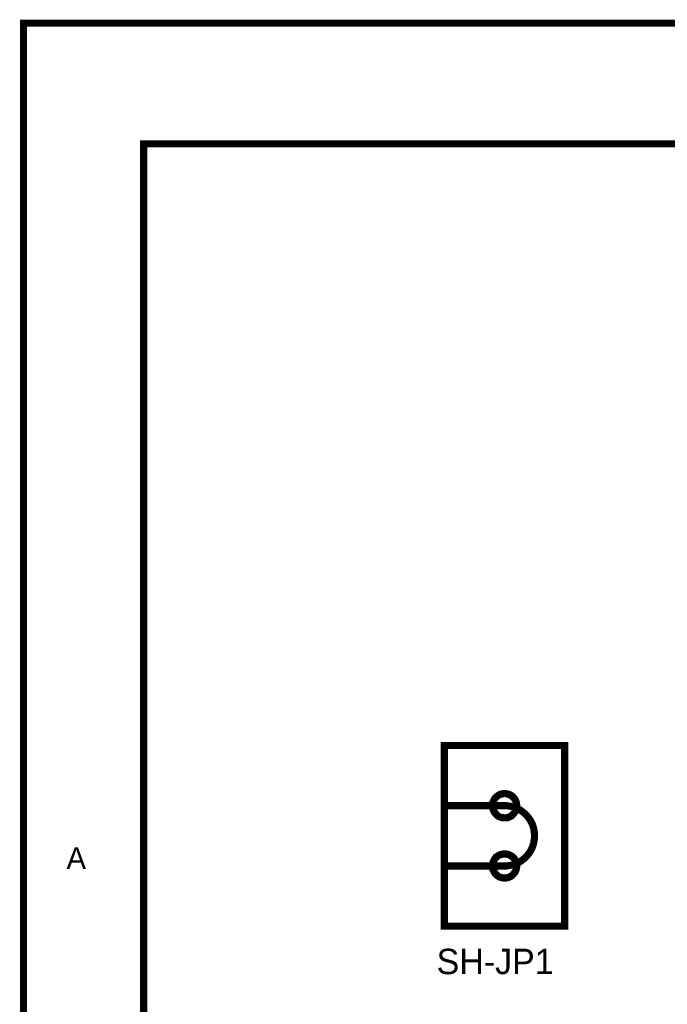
# Model space of a CAD drawing. Header units: inches. Extents: x 0 to 17, y 0 to 11.
# Tile 7 of 39: x 0 to 1.1, y 9.4 to 11. Entities that reach past the tile are written whole.
import ezdxf

# ---------------------------------------------------------------- set-up
doc = ezdxf.new("R2010")
doc.units = ezdxf.units.IN
doc.header["$MEASUREMENT"] = 0
doc.layers.add('Sheet', color=255, linetype='Continuous')

msp = doc.modelspace()

# ---------------------------------------------------------------- linework, layer by layer
at = {"layer": 'Sheet'}
for points in [[(0.0004, 11, 0.0118, 0.0118, 0), (0.2005, 11, 0.0118, 0.0118, 0)], [(0.7806, 9.7, 0.0118, 0.0118, 0), (0.7806, 9.7011, 0.0118, 0.0118, 0), (0.7806, 9.7019, 0.0118, 0.0118, 0), (0.781, 9.703, 0.0118, 0.0118, 0), (0.781, 9.7042, 0.0118, 0.0118, 0), (0.7813, 9.7049, 0.0118, 0.0118, 0), (0.7813, 9.706, 0.0118, 0.0118, 0), (0.7817, 9.7068, 0.0118, 0.0118, 0), (0.7821, 9.7079, 0.0118, 0.0118, 0), (0.7825, 9.7087, 0.0118, 0.0118, 0), (0.7828, 9.7094, 0.0118, 0.0118, 0), (0.7836, 9.7102, 0.0118, 0.0118, 0), (0.784, 9.7113, 0.0118, 0.0118, 0), (0.7843, 9.7121, 0.0118, 0.0118, 0), (0.7851, 9.7128, 0.0118, 0.0118, 0), (0.7859, 9.7136, 0.0118, 0.0118, 0), (0.7862, 9.714, 0.0118, 0.0118, 0), (0.787, 9.7147, 0.0118, 0.0118, 0), (0.7877, 9.7155, 0.0118, 0.0118, 0), (0.7885, 9.7158, 0.0118, 0.0118, 0), (0.7892, 9.7166, 0.0118, 0.0118, 0), (0.79, 9.717, 0.0118, 0.0118, 0), (0.7908, 9.7177, 0.0118, 0.0118, 0), (0.7919, 9.7181, 0.0118, 0.0118, 0), (0.7926, 9.7185, 0.0118, 0.0118, 0), (0.7934, 9.7189, 0.0118, 0.0118, 0), (0.7945, 9.7192, 0.0118, 0.0118, 0), (0.7957, 9.7192, 0.0118, 0.0118, 0), (0.7964, 9.7196, 0.0118, 0.0118, 0), (0.7975, 9.7196, 0.0118, 0.0118, 0), (0.7983, 9.72, 0.0118, 0.0118, 0), (0.7994, 9.72, 0.0118, 0.0118, 0), (0.8005, 9.72, 0.0118, 0.0118, 0)], [(0.7806, 9.7, 0.0039, 0.0039, 0), (0.7806, 9.7011, 0.0039, 0.0039, 0), (0.7806, 9.7019, 0.0039, 0.0039, 0), (0.781, 9.703, 0.0039, 0.0039, 0), (0.781, 9.7042, 0.0039, 0.0039, 0), (0.7813, 9.7049, 0.0039, 0.0039, 0), (0.7813, 9.706, 0.0039, 0.0039, 0), (0.7817, 9.7068, 0.0039, 0.0039, 0), (0.7821, 9.7079, 0.0039, 0.0039, 0), (0.7825, 9.7087, 0.0039, 0.0039, 0), (0.7828, 9.7094, 0.0039, 0.0039, 0), (0.7836, 9.7102, 0.0039, 0.0039, 0), (0.784, 9.7113, 0.0039, 0.0039, 0), (0.7843, 9.7121, 0.0039, 0.0039, 0), (0.7851, 9.7128, 0.0039, 0.0039, 0), (0.7859, 9.7136, 0.0039, 0.0039, 0), (0.7862, 9.714, 0.0039, 0.0039, 0), (0.787, 9.7147, 0.0039, 0.0039, 0), (0.7877, 9.7155, 0.0039, 0.0039, 0), (0.7885, 9.7158, 0.0039, 0.0039, 0), (0.7892, 9.7166, 0.0039, 0.0039, 0), (0.79, 9.717, 0.0039, 0.0039, 0), (0.7908, 9.7177, 0.0039, 0.0039, 0), (0.7919, 9.7181, 0.0039, 0.0039, 0), (0.7926, 9.7185, 0.0039, 0.0039, 0), (0.7934, 9.7189, 0.0039, 0.0039, 0), (0.7945, 9.7192, 0.0039, 0.0039, 0), (0.7957, 9.7192, 0.0039, 0.0039, 0), (0.7964, 9.7196, 0.0039, 0.0039, 0), (0.7975, 9.7196, 0.0039, 0.0039, 0), (0.7983, 9.72, 0.0039, 0.0039, 0), (0.7994, 9.72, 0.0039, 0.0039, 0), (0.8005, 9.72, 0.0039, 0.0039, 0)], [(0.8005, 9.72, 0.0118, 0.0118, 0), (0.8005, 9.72, 0.0118, 0.0118, 0)], [(0.8005, 9.72, 0.0118, 0.0118, 0), (0.8017, 9.72, 0.0118, 0.0118, 0), (0.8024, 9.72, 0.0118, 0.0118, 0), (0.8036, 9.7196, 0.0118, 0.0118, 0), (0.8047, 9.7196, 0.0118, 0.0118, 0), (0.8054, 9.7192, 0.0118, 0.0118, 0), (0.8066, 9.7192, 0.0118, 0.0118, 0), (0.8073, 9.7189, 0.0118, 0.0118, 0), (0.8085, 9.7185, 0.0118, 0.0118, 0), (0.8092, 9.7181, 0.0118, 0.0118, 0), (0.81, 9.7177, 0.0118, 0.0118, 0), (0.8107, 9.717, 0.0118, 0.0118, 0), (0.8119, 9.7166, 0.0118, 0.0118, 0), (0.8126, 9.7158, 0.0118, 0.0118, 0), (0.8134, 9.7155, 0.0118, 0.0118, 0), (0.8141, 9.7147, 0.0118, 0.0118, 0), (0.8145, 9.714, 0.0118, 0.0118, 0), (0.8152, 9.7136, 0.0118, 0.0118, 0), (0.816, 9.7128, 0.0118, 0.0118, 0), (0.8164, 9.7121, 0.0118, 0.0118, 0), (0.8171, 9.7113, 0.0118, 0.0118, 0), (0.8175, 9.7102, 0.0118, 0.0118, 0), (0.8183, 9.7094, 0.0118, 0.0118, 0), (0.8186, 9.7087, 0.0118, 0.0118, 0), (0.819, 9.7079, 0.0118, 0.0118, 0), (0.8194, 9.7068, 0.0118, 0.0118, 0), (0.8198, 9.706, 0.0118, 0.0118, 0), (0.8198, 9.7049, 0.0118, 0.0118, 0), (0.8201, 9.7042, 0.0118, 0.0118, 0), (0.8201, 9.703, 0.0118, 0.0118, 0), (0.8205, 9.7019, 0.0118, 0.0118, 0), (0.8205, 9.7011, 0.0118, 0.0118, 0), (0.8205, 9.7, 0.0118, 0.0118, 0)], [(0.8005, 9.72, 0.0039, 0.0039, 0), (0.8005, 9.72, 0.0039, 0.0039, 0)], [(0.8005, 9.72, 0.0039, 0.0039, 0), (0.8017, 9.72, 0.0039, 0.0039, 0), (0.8024, 9.72, 0.0039, 0.0039, 0), (0.8036, 9.7196, 0.0039, 0.0039, 0), (0.8047, 9.7196, 0.0039, 0.0039, 0), (0.8054, 9.7192, 0.0039, 0.0039, 0), (0.8066, 9.7192, 0.0039, 0.0039, 0), (0.8073, 9.7189, 0.0039, 0.0039, 0), (0.8085, 9.7185, 0.0039, 0.0039, 0), (0.8092, 9.7181, 0.0039, 0.0039, 0), (0.81, 9.7177, 0.0039, 0.0039, 0), (0.8107, 9.717, 0.0039, 0.0039, 0), (0.8119, 9.7166, 0.0039, 0.0039, 0), (0.8126, 9.7158, 0.0039, 0.0039, 0), (0.8134, 9.7155, 0.0039, 0.0039, 0), (0.8141, 9.7147, 0.0039, 0.0039, 0), (0.8145, 9.714, 0.0039, 0.0039, 0), (0.8152, 9.7136, 0.0039, 0.0039, 0), (0.816, 9.7128, 0.0039, 0.0039, 0), (0.8164, 9.7121, 0.0039, 0.0039, 0), (0.8171, 9.7113, 0.0039, 0.0039, 0), (0.8175, 9.7102, 0.0039, 0.0039, 0), (0.8183, 9.7094, 0.0039, 0.0039, 0), (0.8186, 9.7087, 0.0039, 0.0039, 0), (0.819, 9.7079, 0.0039, 0.0039, 0), (0.8194, 9.7068, 0.0039, 0.0039, 0), (0.8198, 9.706, 0.0039, 0.0039, 0), (0.8198, 9.7049, 0.0039, 0.0039, 0), (0.8201, 9.7042, 0.0039, 0.0039, 0), (0.8201, 9.703, 0.0039, 0.0039, 0), (0.8205, 9.7019, 0.0039, 0.0039, 0), (0.8205, 9.7011, 0.0039, 0.0039, 0), (0.8205, 9.7, 0.0039, 0.0039, 0)], [(0.8005, 9.7, 0.0118, 0.0118, 0), (0.7003, 9.7, 0.0118, 0.0118, 0)], [(0.8005, 9.6797, 0.0118, 0.0118, 0), (0.7994, 9.6797, 0.0118, 0.0118, 0), (0.7983, 9.6797, 0.0118, 0.0118, 0), (0.7975, 9.68, 0.0118, 0.0118, 0), (0.7964, 9.68, 0.0118, 0.0118, 0), (0.7957, 9.6804, 0.0118, 0.0118, 0), (0.7945, 9.6804, 0.0118, 0.0118, 0), (0.7934, 9.6808, 0.0118, 0.0118, 0), (0.7926, 9.6812, 0.0118, 0.0118, 0), (0.7919, 9.6815, 0.0118, 0.0118, 0), (0.7908, 9.6819, 0.0118, 0.0118, 0), (0.79, 9.6827, 0.0118, 0.0118, 0), (0.7892, 9.683, 0.0118, 0.0118, 0), (0.7885, 9.6838, 0.0118, 0.0118, 0), (0.7877, 9.6842, 0.0118, 0.0118, 0), (0.787, 9.6849, 0.0118, 0.0118, 0), (0.7862, 9.6857, 0.0118, 0.0118, 0), (0.7859, 9.6864, 0.0118, 0.0118, 0), (0.7851, 9.6872, 0.0118, 0.0118, 0), (0.7843, 9.6879, 0.0118, 0.0118, 0), (0.784, 9.6887, 0.0118, 0.0118, 0), (0.7836, 9.6895, 0.0118, 0.0118, 0), (0.7828, 9.6902, 0.0118, 0.0118, 0), (0.7825, 9.6913, 0.0118, 0.0118, 0), (0.7821, 9.6921, 0.0118, 0.0118, 0), (0.7817, 9.6928, 0.0118, 0.0118, 0), (0.7813, 9.694, 0.0118, 0.0118, 0), (0.7813, 9.6947, 0.0118, 0.0118, 0), (0.781, 9.6959, 0.0118, 0.0118, 0), (0.781, 9.697, 0.0118, 0.0118, 0), (0.7806, 9.6977, 0.0118, 0.0118, 0), (0.7806, 9.6989, 0.0118, 0.0118, 0), (0.7806, 9.7, 0.0118, 0.0118, 0)], [(0.7806, 9.7, 0.0118, 0.0118, 0), (0.7806, 9.7, 0.0118, 0.0118, 0)], [(0.8005, 9.6797, 0.0039, 0.0039, 0), (0.7994, 9.6797, 0.0039, 0.0039, 0), (0.7983, 9.6797, 0.0039, 0.0039, 0), (0.7975, 9.68, 0.0039, 0.0039, 0), (0.7964, 9.68, 0.0039, 0.0039, 0), (0.7957, 9.6804, 0.0039, 0.0039, 0), (0.7945, 9.6804, 0.0039, 0.0039, 0), (0.7934, 9.6808, 0.0039, 0.0039, 0), (0.7926, 9.6812, 0.0039, 0.0039, 0), (0.7919, 9.6815, 0.0039, 0.0039, 0), (0.7908, 9.6819, 0.0039, 0.0039, 0), (0.79, 9.6827, 0.0039, 0.0039, 0), (0.7892, 9.683, 0.0039, 0.0039, 0), (0.7885, 9.6838, 0.0039, 0.0039, 0), (0.7877, 9.6842, 0.0039, 0.0039, 0), (0.787, 9.6849, 0.0039, 0.0039, 0), (0.7862, 9.6857, 0.0039, 0.0039, 0), (0.7859, 9.6864, 0.0039, 0.0039, 0), (0.7851, 9.6872, 0.0039, 0.0039, 0), (0.7843, 9.6879, 0.0039, 0.0039, 0), (0.784, 9.6887, 0.0039, 0.0039, 0), (0.7836, 9.6895, 0.0039, 0.0039, 0), (0.7828, 9.6902, 0.0039, 0.0039, 0), (0.7825, 9.6913, 0.0039, 0.0039, 0), (0.7821, 9.6921, 0.0039, 0.0039, 0), (0.7817, 9.6928, 0.0039, 0.0039, 0), (0.7813, 9.694, 0.0039, 0.0039, 0), (0.7813, 9.6947, 0.0039, 0.0039, 0), (0.781, 9.6959, 0.0039, 0.0039, 0), (0.781, 9.697, 0.0039, 0.0039, 0), (0.7806, 9.6977, 0.0039, 0.0039, 0), (0.7806, 9.6989, 0.0039, 0.0039, 0), (0.7806, 9.7, 0.0039, 0.0039, 0)], [(0.7806, 9.7, 0.0039, 0.0039, 0), (0.7806, 9.7, 0.0039, 0.0039, 0)], [(0.8205, 9.7, 0.0118, 0.0118, 0), (0.8205, 9.6989, 0.0118, 0.0118, 0), (0.8205, 9.6977, 0.0118, 0.0118, 0), (0.8201, 9.697, 0.0118, 0.0118, 0), (0.8201, 9.6959, 0.0118, 0.0118, 0), (0.8198, 9.6947, 0.0118, 0.0118, 0), (0.8198, 9.694, 0.0118, 0.0118, 0), (0.8194, 9.6928, 0.0118, 0.0118, 0), (0.819, 9.6921, 0.0118, 0.0118, 0), (0.8186, 9.6913, 0.0118, 0.0118, 0), (0.8183, 9.6902, 0.0118, 0.0118, 0), (0.8175, 9.6895, 0.0118, 0.0118, 0), (0.8171, 9.6887, 0.0118, 0.0118, 0), (0.8164, 9.6879, 0.0118, 0.0118, 0), (0.816, 9.6872, 0.0118, 0.0118, 0), (0.8152, 9.6864, 0.0118, 0.0118, 0), (0.8145, 9.6857, 0.0118, 0.0118, 0), (0.8141, 9.6849, 0.0118, 0.0118, 0), (0.8134, 9.6842, 0.0118, 0.0118, 0), (0.8126, 9.6838, 0.0118, 0.0118, 0), (0.8119, 9.683, 0.0118, 0.0118, 0), (0.8107, 9.6827, 0.0118, 0.0118, 0), (0.81, 9.6819, 0.0118, 0.0118, 0), (0.8092, 9.6815, 0.0118, 0.0118, 0), (0.8085, 9.6812, 0.0118, 0.0118, 0), (0.8073, 9.6808, 0.0118, 0.0118, 0), (0.8066, 9.6804, 0.0118, 0.0118, 0), (0.8054, 9.6804, 0.0118, 0.0118, 0), (0.8047, 9.68, 0.0118, 0.0118, 0), (0.8036, 9.68, 0.0118, 0.0118, 0), (0.8024, 9.6797, 0.0118, 0.0118, 0), (0.8017, 9.6797, 0.0118, 0.0118, 0), (0.8005, 9.6797, 0.0118, 0.0118, 0)], [(0.8503, 9.6499, 0.0118, 0.0118, 0), (0.8503, 9.6525, 0.0118, 0.0118, 0), (0.8499, 9.6552, 0.0118, 0.0118, 0), (0.8495, 9.6574, 0.0118, 0.0118, 0), (0.8492, 9.6601, 0.0118, 0.0118, 0), (0.8488, 9.6623, 0.0118, 0.0118, 0), (0.848, 9.6646, 0.0118, 0.0118, 0), (0.8473, 9.6672, 0.0118, 0.0118, 0), (0.8465, 9.6695, 0.0118, 0.0118, 0), (0.8454, 9.6714, 0.0118, 0.0118, 0), (0.8443, 9.6736, 0.0118, 0.0118, 0), (0.8431, 9.6759, 0.0118, 0.0118, 0), (0.8416, 9.6778, 0.0118, 0.0118, 0), (0.8405, 9.6797, 0.0118, 0.0118, 0), (0.839, 9.6815, 0.0118, 0.0118, 0), (0.8375, 9.6834, 0.0118, 0.0118, 0), (0.8356, 9.6853, 0.0118, 0.0118, 0), (0.8341, 9.6868, 0.0118, 0.0118, 0), (0.8322, 9.6883, 0.0118, 0.0118, 0), (0.8303, 9.6898, 0.0118, 0.0118, 0), (0.8284, 9.6913, 0.0118, 0.0118, 0), (0.8262, 9.6928, 0.0118, 0.0118, 0), (0.8243, 9.694, 0.0118, 0.0118, 0), (0.822, 9.6951, 0.0118, 0.0118, 0), (0.8198, 9.6959, 0.0118, 0.0118, 0), (0.8175, 9.697, 0.0118, 0.0118, 0), (0.8152, 9.6977, 0.0118, 0.0118, 0), (0.813, 9.6985, 0.0118, 0.0118, 0), (0.8107, 9.6989, 0.0118, 0.0118, 0), (0.8081, 9.6993, 0.0118, 0.0118, 0), (0.8058, 9.6996, 0.0118, 0.0118, 0), (0.8032, 9.7, 0.0118, 0.0118, 0), (0.8005, 9.7, 0.0118, 0.0118, 0)], [(0.8005, 9.7, 0.0118, 0.0118, 0), (0.8005, 9.7, 0.0118, 0.0118, 0), (0.8005, 9.7, 0.0118, 0.0118, 0), (0.8005, 9.7, 0.0118, 0.0118, 0), (0.8005, 9.7, 0.0118, 0.0118, 0), (0.8005, 9.7, 0.0118, 0.0118, 0), (0.8005, 9.7, 0.0118, 0.0118, 0), (0.8005, 9.7, 0.0118, 0.0118, 0), (0.8005, 9.7, 0.0118, 0.0118, 0), (0.8005, 9.7, 0.0118, 0.0118, 0), (0.8005, 9.7, 0.0118, 0.0118, 0), (0.8005, 9.7, 0.0118, 0.0118, 0), (0.8005, 9.7, 0.0118, 0.0118, 0), (0.8005, 9.7, 0.0118, 0.0118, 0), (0.8005, 9.7, 0.0118, 0.0118, 0), (0.8005, 9.7, 0.0118, 0.0118, 0), (0.8005, 9.7, 0.0118, 0.0118, 0), (0.8005, 9.7, 0.0118, 0.0118, 0), (0.8005, 9.7, 0.0118, 0.0118, 0), (0.8005, 9.7, 0.0118, 0.0118, 0), (0.8005, 9.7, 0.0118, 0.0118, 0), (0.8005, 9.7, 0.0118, 0.0118, 0), (0.8005, 9.7, 0.0118, 0.0118, 0), (0.8005, 9.7, 0.0118, 0.0118, 0), (0.8005, 9.7, 0.0118, 0.0118, 0), (0.8005, 9.7, 0.0118, 0.0118, 0), (0.8005, 9.7, 0.0118, 0.0118, 0), (0.8005, 9.7, 0.0118, 0.0118, 0), (0.8005, 9.7, 0.0118, 0.0118, 0), (0.8005, 9.7, 0.0118, 0.0118, 0), (0.8005, 9.7, 0.0118, 0.0118, 0), (0.8005, 9.7, 0.0118, 0.0118, 0), (0.8005, 9.7, 0.0118, 0.0118, 0)], [(0.8205, 9.7, 0.0039, 0.0039, 0), (0.8205, 9.6989, 0.0039, 0.0039, 0), (0.8205, 9.6977, 0.0039, 0.0039, 0), (0.8201, 9.697, 0.0039, 0.0039, 0), (0.8201, 9.6959, 0.0039, 0.0039, 0), (0.8198, 9.6947, 0.0039, 0.0039, 0), (0.8198, 9.694, 0.0039, 0.0039, 0), (0.8194, 9.6928, 0.0039, 0.0039, 0), (0.819, 9.6921, 0.0039, 0.0039, 0), (0.8186, 9.6913, 0.0039, 0.0039, 0), (0.8183, 9.6902, 0.0039, 0.0039, 0), (0.8175, 9.6895, 0.0039, 0.0039, 0), (0.8171, 9.6887, 0.0039, 0.0039, 0), (0.8164, 9.6879, 0.0039, 0.0039, 0), (0.816, 9.6872, 0.0039, 0.0039, 0), (0.8152, 9.6864, 0.0039, 0.0039, 0), (0.8145, 9.6857, 0.0039, 0.0039, 0), (0.8141, 9.6849, 0.0039, 0.0039, 0), (0.8134, 9.6842, 0.0039, 0.0039, 0), (0.8126, 9.6838, 0.0039, 0.0039, 0), (0.8119, 9.683, 0.0039, 0.0039, 0), (0.8107, 9.6827, 0.0039, 0.0039, 0), (0.81, 9.6819, 0.0039, 0.0039, 0), (0.8092, 9.6815, 0.0039, 0.0039, 0), (0.8085, 9.6812, 0.0039, 0.0039, 0), (0.8073, 9.6808, 0.0039, 0.0039, 0), (0.8066, 9.6804, 0.0039, 0.0039, 0), (0.8054, 9.6804, 0.0039, 0.0039, 0), (0.8047, 9.68, 0.0039, 0.0039, 0), (0.8036, 9.68, 0.0039, 0.0039, 0), (0.8024, 9.6797, 0.0039, 0.0039, 0), (0.8017, 9.6797, 0.0039, 0.0039, 0), (0.8005, 9.6797, 0.0039, 0.0039, 0)], [(0.8205, 9.7, 0.0118, 0.0118, 0), (0.8205, 9.7, 0.0118, 0.0118, 0), (0.8205, 9.7, 0.0118, 0.0118, 0), (0.8205, 9.7, 0.0118, 0.0118, 0), (0.8205, 9.7, 0.0118, 0.0118, 0), (0.8205, 9.7, 0.0118, 0.0118, 0), (0.8205, 9.7, 0.0118, 0.0118, 0), (0.8205, 9.7, 0.0118, 0.0118, 0), (0.8205, 9.7, 0.0118, 0.0118, 0), (0.8205, 9.7, 0.0118, 0.0118, 0), (0.8205, 9.7, 0.0118, 0.0118, 0), (0.8205, 9.7, 0.0118, 0.0118, 0), (0.8205, 9.7, 0.0118, 0.0118, 0), (0.8205, 9.7, 0.0118, 0.0118, 0), (0.8205, 9.7, 0.0118, 0.0118, 0), (0.8205, 9.7, 0.0118, 0.0118, 0), (0.8205, 9.7, 0.0118, 0.0118, 0), (0.8205, 9.7, 0.0118, 0.0118, 0), (0.8205, 9.7, 0.0118, 0.0118, 0), (0.8205, 9.7, 0.0118, 0.0118, 0), (0.8205, 9.7, 0.0118, 0.0118, 0), (0.8205, 9.7, 0.0118, 0.0118, 0), (0.8205, 9.7, 0.0118, 0.0118, 0), (0.8205, 9.7, 0.0118, 0.0118, 0), (0.8205, 9.7, 0.0118, 0.0118, 0), (0.8205, 9.7, 0.0118, 0.0118, 0), (0.8205, 9.7, 0.0118, 0.0118, 0), (0.8205, 9.7, 0.0118, 0.0118, 0), (0.8205, 9.7, 0.0118, 0.0118, 0), (0.8205, 9.7, 0.0118, 0.0118, 0), (0.8205, 9.7, 0.0118, 0.0118, 0), (0.8205, 9.7, 0.0118, 0.0118, 0), (0.8205, 9.7, 0.0118, 0.0118, 0)], [(0.8205, 9.7, 0.0118, 0.0118, 0), (0.8205, 9.7, 0.0118, 0.0118, 0)], [(0.8205, 9.7, 0.0039, 0.0039, 0), (0.8205, 9.7, 0.0039, 0.0039, 0), (0.8205, 9.7, 0.0039, 0.0039, 0), (0.8205, 9.7, 0.0039, 0.0039, 0), (0.8205, 9.7, 0.0039, 0.0039, 0), (0.8205, 9.7, 0.0039, 0.0039, 0), (0.8205, 9.7, 0.0039, 0.0039, 0), (0.8205, 9.7, 0.0039, 0.0039, 0), (0.8205, 9.7, 0.0039, 0.0039, 0), (0.8205, 9.7, 0.0039, 0.0039, 0), (0.8205, 9.7, 0.0039, 0.0039, 0), (0.8205, 9.7, 0.0039, 0.0039, 0), (0.8205, 9.7, 0.0039, 0.0039, 0), (0.8205, 9.7, 0.0039, 0.0039, 0), (0.8205, 9.7, 0.0039, 0.0039, 0), (0.8205, 9.7, 0.0039, 0.0039, 0), (0.8205, 9.7, 0.0039, 0.0039, 0), (0.8205, 9.7, 0.0039, 0.0039, 0), (0.8205, 9.7, 0.0039, 0.0039, 0), (0.8205, 9.7, 0.0039, 0.0039, 0), (0.8205, 9.7, 0.0039, 0.0039, 0), (0.8205, 9.7, 0.0039, 0.0039, 0), (0.8205, 9.7, 0.0039, 0.0039, 0), (0.8205, 9.7, 0.0039, 0.0039, 0), (0.8205, 9.7, 0.0039, 0.0039, 0), (0.8205, 9.7, 0.0039, 0.0039, 0), (0.8205, 9.7, 0.0039, 0.0039, 0), (0.8205, 9.7, 0.0039, 0.0039, 0), (0.8205, 9.7, 0.0039, 0.0039, 0), (0.8205, 9.7, 0.0039, 0.0039, 0), (0.8205, 9.7, 0.0039, 0.0039, 0), (0.8205, 9.7, 0.0039, 0.0039, 0), (0.8205, 9.7, 0.0039, 0.0039, 0)], [(0.8205, 9.7, 0.0039, 0.0039, 0), (0.8205, 9.7, 0.0039, 0.0039, 0)], [(0.8005, 9.5997, 0.0118, 0.0118, 0), (0.8032, 9.5997, 0.0118, 0.0118, 0), (0.8058, 9.6001, 0.0118, 0.0118, 0), (0.8081, 9.6005, 0.0118, 0.0118, 0), (0.8107, 9.6009, 0.0118, 0.0118, 0), (0.813, 9.6013, 0.0118, 0.0118, 0), (0.8152, 9.602, 0.0118, 0.0118, 0), (0.8175, 9.6028, 0.0118, 0.0118, 0), (0.8198, 9.6039, 0.0118, 0.0118, 0), (0.822, 9.6046, 0.0118, 0.0118, 0), (0.8243, 9.6058, 0.0118, 0.0118, 0), (0.8262, 9.6069, 0.0118, 0.0118, 0), (0.8284, 9.6084, 0.0118, 0.0118, 0), (0.8303, 9.6099, 0.0118, 0.0118, 0), (0.8322, 9.6114, 0.0118, 0.0118, 0), (0.8341, 9.6129, 0.0118, 0.0118, 0), (0.8356, 9.6144, 0.0118, 0.0118, 0), (0.8375, 9.6163, 0.0118, 0.0118, 0), (0.839, 9.6182, 0.0118, 0.0118, 0), (0.8405, 9.6201, 0.0118, 0.0118, 0), (0.8416, 9.622, 0.0118, 0.0118, 0), (0.8431, 9.6239, 0.0118, 0.0118, 0), (0.8443, 9.6261, 0.0118, 0.0118, 0), (0.8454, 9.6284, 0.0118, 0.0118, 0), (0.8465, 9.6303, 0.0118, 0.0118, 0), (0.8473, 9.6325, 0.0118, 0.0118, 0), (0.848, 9.6352, 0.0118, 0.0118, 0), (0.8488, 9.6374, 0.0118, 0.0118, 0), (0.8492, 9.6397, 0.0118, 0.0118, 0), (0.8495, 9.6423, 0.0118, 0.0118, 0), (0.8499, 9.6446, 0.0118, 0.0118, 0), (0.8503, 9.6472, 0.0118, 0.0118, 0), (0.8503, 9.6499, 0.0118, 0.0118, 0)], [(0.7806, 9.5997, 0.0118, 0.0118, 0), (0.7806, 9.6009, 0.0118, 0.0118, 0), (0.7806, 9.602, 0.0118, 0.0118, 0), (0.781, 9.6028, 0.0118, 0.0118, 0), (0.781, 9.6039, 0.0118, 0.0118, 0), (0.7813, 9.6046, 0.0118, 0.0118, 0), (0.7813, 9.6058, 0.0118, 0.0118, 0), (0.7817, 9.6069, 0.0118, 0.0118, 0), (0.7821, 9.6077, 0.0118, 0.0118, 0), (0.7825, 9.6084, 0.0118, 0.0118, 0), (0.7828, 9.6095, 0.0118, 0.0118, 0), (0.7836, 9.6103, 0.0118, 0.0118, 0), (0.784, 9.6111, 0.0118, 0.0118, 0), (0.7843, 9.6118, 0.0118, 0.0118, 0), (0.7851, 9.6126, 0.0118, 0.0118, 0), (0.7859, 9.6133, 0.0118, 0.0118, 0), (0.7862, 9.6141, 0.0118, 0.0118, 0), (0.787, 9.6144, 0.0118, 0.0118, 0), (0.7877, 9.6152, 0.0118, 0.0118, 0), (0.7885, 9.616, 0.0118, 0.0118, 0), (0.7892, 9.6163, 0.0118, 0.0118, 0), (0.79, 9.6167, 0.0118, 0.0118, 0), (0.7908, 9.6175, 0.0118, 0.0118, 0), (0.7919, 9.6178, 0.0118, 0.0118, 0), (0.7926, 9.6182, 0.0118, 0.0118, 0), (0.7934, 9.6186, 0.0118, 0.0118, 0), (0.7945, 9.619, 0.0118, 0.0118, 0), (0.7957, 9.619, 0.0118, 0.0118, 0), (0.7964, 9.6193, 0.0118, 0.0118, 0), (0.7975, 9.6193, 0.0118, 0.0118, 0), (0.7983, 9.6197, 0.0118, 0.0118, 0), (0.7994, 9.6197, 0.0118, 0.0118, 0), (0.8005, 9.6197, 0.0118, 0.0118, 0)], [(0.7806, 9.5997, 0.0039, 0.0039, 0), (0.7806, 9.6009, 0.0039, 0.0039, 0), (0.7806, 9.602, 0.0039, 0.0039, 0), (0.781, 9.6028, 0.0039, 0.0039, 0), (0.781, 9.6039, 0.0039, 0.0039, 0), (0.7813, 9.6046, 0.0039, 0.0039, 0), (0.7813, 9.6058, 0.0039, 0.0039, 0), (0.7817, 9.6069, 0.0039, 0.0039, 0), (0.7821, 9.6077, 0.0039, 0.0039, 0), (0.7825, 9.6084, 0.0039, 0.0039, 0), (0.7828, 9.6095, 0.0039, 0.0039, 0), (0.7836, 9.6103, 0.0039, 0.0039, 0), (0.784, 9.6111, 0.0039, 0.0039, 0), (0.7843, 9.6118, 0.0039, 0.0039, 0), (0.7851, 9.6126, 0.0039, 0.0039, 0), (0.7859, 9.6133, 0.0039, 0.0039, 0), (0.7862, 9.6141, 0.0039, 0.0039, 0), (0.787, 9.6144, 0.0039, 0.0039, 0), (0.7877, 9.6152, 0.0039, 0.0039, 0), (0.7885, 9.616, 0.0039, 0.0039, 0), (0.7892, 9.6163, 0.0039, 0.0039, 0), (0.79, 9.6167, 0.0039, 0.0039, 0), (0.7908, 9.6175, 0.0039, 0.0039, 0), (0.7919, 9.6178, 0.0039, 0.0039, 0), (0.7926, 9.6182, 0.0039, 0.0039, 0), (0.7934, 9.6186, 0.0039, 0.0039, 0), (0.7945, 9.619, 0.0039, 0.0039, 0), (0.7957, 9.619, 0.0039, 0.0039, 0), (0.7964, 9.6193, 0.0039, 0.0039, 0), (0.7975, 9.6193, 0.0039, 0.0039, 0), (0.7983, 9.6197, 0.0039, 0.0039, 0), (0.7994, 9.6197, 0.0039, 0.0039, 0), (0.8005, 9.6197, 0.0039, 0.0039, 0)], [(0.8005, 9.6197, 0.0118, 0.0118, 0), (0.8005, 9.6197, 0.0118, 0.0118, 0)], [(0.8005, 9.6197, 0.0118, 0.0118, 0), (0.8017, 9.6197, 0.0118, 0.0118, 0), (0.8024, 9.6197, 0.0118, 0.0118, 0), (0.8036, 9.6193, 0.0118, 0.0118, 0), (0.8047, 9.6193, 0.0118, 0.0118, 0), (0.8054, 9.619, 0.0118, 0.0118, 0), (0.8066, 9.619, 0.0118, 0.0118, 0), (0.8073, 9.6186, 0.0118, 0.0118, 0), (0.8085, 9.6182, 0.0118, 0.0118, 0), (0.8092, 9.6178, 0.0118, 0.0118, 0), (0.81, 9.6175, 0.0118, 0.0118, 0), (0.8107, 9.6167, 0.0118, 0.0118, 0), (0.8119, 9.6163, 0.0118, 0.0118, 0), (0.8126, 9.616, 0.0118, 0.0118, 0), (0.8134, 9.6152, 0.0118, 0.0118, 0), (0.8141, 9.6144, 0.0118, 0.0118, 0), (0.8145, 9.6141, 0.0118, 0.0118, 0), (0.8152, 9.6133, 0.0118, 0.0118, 0), (0.816, 9.6126, 0.0118, 0.0118, 0), (0.8164, 9.6118, 0.0118, 0.0118, 0), (0.8171, 9.6111, 0.0118, 0.0118, 0), (0.8175, 9.6103, 0.0118, 0.0118, 0), (0.8183, 9.6095, 0.0118, 0.0118, 0), (0.8186, 9.6084, 0.0118, 0.0118, 0), (0.819, 9.6077, 0.0118, 0.0118, 0), (0.8194, 9.6069, 0.0118, 0.0118, 0), (0.8198, 9.6058, 0.0118, 0.0118, 0), (0.8198, 9.6046, 0.0118, 0.0118, 0), (0.8201, 9.6039, 0.0118, 0.0118, 0), (0.8201, 9.6028, 0.0118, 0.0118, 0), (0.8205, 9.602, 0.0118, 0.0118, 0), (0.8205, 9.6009, 0.0118, 0.0118, 0), (0.8205, 9.5997, 0.0118, 0.0118, 0)], [(0.8005, 9.6197, 0.0039, 0.0039, 0), (0.8005, 9.6197, 0.0039, 0.0039, 0)], [(0.8005, 9.6197, 0.0039, 0.0039, 0), (0.8017, 9.6197, 0.0039, 0.0039, 0), (0.8024, 9.6197, 0.0039, 0.0039, 0), (0.8036, 9.6193, 0.0039, 0.0039, 0), (0.8047, 9.6193, 0.0039, 0.0039, 0), (0.8054, 9.619, 0.0039, 0.0039, 0), (0.8066, 9.619, 0.0039, 0.0039, 0), (0.8073, 9.6186, 0.0039, 0.0039, 0), (0.8085, 9.6182, 0.0039, 0.0039, 0), (0.8092, 9.6178, 0.0039, 0.0039, 0), (0.81, 9.6175, 0.0039, 0.0039, 0), (0.8107, 9.6167, 0.0039, 0.0039, 0), (0.8119, 9.6163, 0.0039, 0.0039, 0), (0.8126, 9.616, 0.0039, 0.0039, 0), (0.8134, 9.6152, 0.0039, 0.0039, 0), (0.8141, 9.6144, 0.0039, 0.0039, 0), (0.8145, 9.6141, 0.0039, 0.0039, 0), (0.8152, 9.6133, 0.0039, 0.0039, 0), (0.816, 9.6126, 0.0039, 0.0039, 0), (0.8164, 9.6118, 0.0039, 0.0039, 0), (0.8171, 9.6111, 0.0039, 0.0039, 0), (0.8175, 9.6103, 0.0039, 0.0039, 0), (0.8183, 9.6095, 0.0039, 0.0039, 0), (0.8186, 9.6084, 0.0039, 0.0039, 0), (0.819, 9.6077, 0.0039, 0.0039, 0), (0.8194, 9.6069, 0.0039, 0.0039, 0), (0.8198, 9.6058, 0.0039, 0.0039, 0), (0.8198, 9.6046, 0.0039, 0.0039, 0), (0.8201, 9.6039, 0.0039, 0.0039, 0), (0.8201, 9.6028, 0.0039, 0.0039, 0), (0.8205, 9.602, 0.0039, 0.0039, 0), (0.8205, 9.6009, 0.0039, 0.0039, 0), (0.8205, 9.5997, 0.0039, 0.0039, 0)], [(0.8005, 9.5997, 0.0118, 0.0118, 0), (0.7003, 9.5997, 0.0118, 0.0118, 0)], [(0.8005, 9.5798, 0.0118, 0.0118, 0), (0.7994, 9.5798, 0.0118, 0.0118, 0), (0.7983, 9.5798, 0.0118, 0.0118, 0), (0.7975, 9.5801, 0.0118, 0.0118, 0), (0.7964, 9.5801, 0.0118, 0.0118, 0), (0.7957, 9.5805, 0.0118, 0.0118, 0), (0.7945, 9.5805, 0.0118, 0.0118, 0), (0.7934, 9.5809, 0.0118, 0.0118, 0), (0.7926, 9.5813, 0.0118, 0.0118, 0), (0.7919, 9.5817, 0.0118, 0.0118, 0), (0.7908, 9.582, 0.0118, 0.0118, 0), (0.79, 9.5828, 0.0118, 0.0118, 0), (0.7892, 9.5832, 0.0118, 0.0118, 0), (0.7885, 9.5839, 0.0118, 0.0118, 0), (0.7877, 9.5843, 0.0118, 0.0118, 0), (0.787, 9.585, 0.0118, 0.0118, 0), (0.7862, 9.5858, 0.0118, 0.0118, 0), (0.7859, 9.5862, 0.0118, 0.0118, 0), (0.7851, 9.5869, 0.0118, 0.0118, 0), (0.7843, 9.5877, 0.0118, 0.0118, 0), (0.784, 9.5884, 0.0118, 0.0118, 0), (0.7836, 9.5896, 0.0118, 0.0118, 0), (0.7828, 9.5903, 0.0118, 0.0118, 0), (0.7825, 9.5911, 0.0118, 0.0118, 0), (0.7821, 9.5918, 0.0118, 0.0118, 0), (0.7817, 9.593, 0.0118, 0.0118, 0), (0.7813, 9.5937, 0.0118, 0.0118, 0), (0.7813, 9.5948, 0.0118, 0.0118, 0), (0.781, 9.5956, 0.0118, 0.0118, 0), (0.781, 9.5967, 0.0118, 0.0118, 0), (0.7806, 9.5979, 0.0118, 0.0118, 0), (0.7806, 9.5986, 0.0118, 0.0118, 0), (0.7806, 9.5997, 0.0118, 0.0118, 0)], [(0.7806, 9.5997, 0.0118, 0.0118, 0), (0.7806, 9.5997, 0.0118, 0.0118, 0)], [(0.8205, 9.5997, 0.0118, 0.0118, 0), (0.8205, 9.5986, 0.0118, 0.0118, 0), (0.8205, 9.5979, 0.0118, 0.0118, 0), (0.8201, 9.5967, 0.0118, 0.0118, 0), (0.8201, 9.5956, 0.0118, 0.0118, 0), (0.8198, 9.5948, 0.0118, 0.0118, 0), (0.8198, 9.5937, 0.0118, 0.0118, 0), (0.8194, 9.593, 0.0118, 0.0118, 0), (0.819, 9.5918, 0.0118, 0.0118, 0), (0.8186, 9.5911, 0.0118, 0.0118, 0), (0.8183, 9.5903, 0.0118, 0.0118, 0), (0.8175, 9.5896, 0.0118, 0.0118, 0), (0.8171, 9.5884, 0.0118, 0.0118, 0), (0.8164, 9.5877, 0.0118, 0.0118, 0), (0.816, 9.5869, 0.0118, 0.0118, 0), (0.8152, 9.5862, 0.0118, 0.0118, 0), (0.8145, 9.5858, 0.0118, 0.0118, 0), (0.8141, 9.585, 0.0118, 0.0118, 0), (0.8134, 9.5843, 0.0118, 0.0118, 0), (0.8126, 9.5839, 0.0118, 0.0118, 0), (0.8119, 9.5832, 0.0118, 0.0118, 0), (0.8107, 9.5828, 0.0118, 0.0118, 0), (0.81, 9.582, 0.0118, 0.0118, 0), (0.8092, 9.5817, 0.0118, 0.0118, 0), (0.8085, 9.5813, 0.0118, 0.0118, 0), (0.8073, 9.5809, 0.0118, 0.0118, 0), (0.8066, 9.5805, 0.0118, 0.0118, 0), (0.8054, 9.5805, 0.0118, 0.0118, 0), (0.8047, 9.5801, 0.0118, 0.0118, 0), (0.8036, 9.5801, 0.0118, 0.0118, 0), (0.8024, 9.5798, 0.0118, 0.0118, 0), (0.8017, 9.5798, 0.0118, 0.0118, 0), (0.8005, 9.5798, 0.0118, 0.0118, 0)], [(0.8205, 9.5997, 0.0118, 0.0118, 0), (0.8205, 9.5997, 0.0118, 0.0118, 0), (0.8205, 9.5997, 0.0118, 0.0118, 0), (0.8205, 9.5997, 0.0118, 0.0118, 0), (0.8205, 9.5997, 0.0118, 0.0118, 0), (0.8205, 9.5997, 0.0118, 0.0118, 0), (0.8205, 9.5997, 0.0118, 0.0118, 0), (0.8205, 9.5997, 0.0118, 0.0118, 0), (0.8205, 9.5997, 0.0118, 0.0118, 0), (0.8205, 9.5997, 0.0118, 0.0118, 0), (0.8205, 9.5997, 0.0118, 0.0118, 0), (0.8205, 9.5997, 0.0118, 0.0118, 0), (0.8205, 9.5997, 0.0118, 0.0118, 0), (0.8205, 9.5997, 0.0118, 0.0118, 0), (0.8205, 9.5997, 0.0118, 0.0118, 0), (0.8205, 9.5997, 0.0118, 0.0118, 0), (0.8205, 9.5997, 0.0118, 0.0118, 0), (0.8205, 9.5997, 0.0118, 0.0118, 0), (0.8205, 9.5997, 0.0118, 0.0118, 0), (0.8205, 9.5997, 0.0118, 0.0118, 0), (0.8205, 9.5997, 0.0118, 0.0118, 0), (0.8205, 9.5997, 0.0118, 0.0118, 0), (0.8205, 9.5997, 0.0118, 0.0118, 0), (0.8205, 9.5997, 0.0118, 0.0118, 0), (0.8205, 9.5997, 0.0118, 0.0118, 0), (0.8205, 9.5997, 0.0118, 0.0118, 0), (0.8205, 9.5997, 0.0118, 0.0118, 0), (0.8205, 9.5997, 0.0118, 0.0118, 0), (0.8205, 9.5997, 0.0118, 0.0118, 0), (0.8205, 9.5997, 0.0118, 0.0118, 0), (0.8205, 9.5997, 0.0118, 0.0118, 0), (0.8205, 9.5997, 0.0118, 0.0118, 0), (0.8205, 9.5997, 0.0118, 0.0118, 0)], [(0.8205, 9.5997, 0.0118, 0.0118, 0), (0.8205, 9.5997, 0.0118, 0.0118, 0)], [(0.8005, 9.5798, 0.0039, 0.0039, 0), (0.7994, 9.5798, 0.0039, 0.0039, 0), (0.7983, 9.5798, 0.0039, 0.0039, 0), (0.7975, 9.5801, 0.0039, 0.0039, 0), (0.7964, 9.5801, 0.0039, 0.0039, 0), (0.7957, 9.5805, 0.0039, 0.0039, 0), (0.7945, 9.5805, 0.0039, 0.0039, 0), (0.7934, 9.5809, 0.0039, 0.0039, 0), (0.7926, 9.5813, 0.0039, 0.0039, 0), (0.7919, 9.5817, 0.0039, 0.0039, 0), (0.7908, 9.582, 0.0039, 0.0039, 0), (0.79, 9.5828, 0.0039, 0.0039, 0), (0.7892, 9.5832, 0.0039, 0.0039, 0), (0.7885, 9.5839, 0.0039, 0.0039, 0), (0.7877, 9.5843, 0.0039, 0.0039, 0), (0.787, 9.585, 0.0039, 0.0039, 0), (0.7862, 9.5858, 0.0039, 0.0039, 0), (0.7859, 9.5862, 0.0039, 0.0039, 0), (0.7851, 9.5869, 0.0039, 0.0039, 0), (0.7843, 9.5877, 0.0039, 0.0039, 0), (0.784, 9.5884, 0.0039, 0.0039, 0), (0.7836, 9.5896, 0.0039, 0.0039, 0), (0.7828, 9.5903, 0.0039, 0.0039, 0), (0.7825, 9.5911, 0.0039, 0.0039, 0), (0.7821, 9.5918, 0.0039, 0.0039, 0), (0.7817, 9.593, 0.0039, 0.0039, 0), (0.7813, 9.5937, 0.0039, 0.0039, 0), (0.7813, 9.5948, 0.0039, 0.0039, 0), (0.781, 9.5956, 0.0039, 0.0039, 0), (0.781, 9.5967, 0.0039, 0.0039, 0), (0.7806, 9.5979, 0.0039, 0.0039, 0), (0.7806, 9.5986, 0.0039, 0.0039, 0), (0.7806, 9.5997, 0.0039, 0.0039, 0)], [(0.7806, 9.5997, 0.0039, 0.0039, 0), (0.7806, 9.5997, 0.0039, 0.0039, 0)], [(0.8205, 9.5997, 0.0039, 0.0039, 0), (0.8205, 9.5986, 0.0039, 0.0039, 0), (0.8205, 9.5979, 0.0039, 0.0039, 0), (0.8201, 9.5967, 0.0039, 0.0039, 0), (0.8201, 9.5956, 0.0039, 0.0039, 0), (0.8198, 9.5948, 0.0039, 0.0039, 0), (0.8198, 9.5937, 0.0039, 0.0039, 0), (0.8194, 9.593, 0.0039, 0.0039, 0), (0.819, 9.5918, 0.0039, 0.0039, 0), (0.8186, 9.5911, 0.0039, 0.0039, 0), (0.8183, 9.5903, 0.0039, 0.0039, 0), (0.8175, 9.5896, 0.0039, 0.0039, 0), (0.8171, 9.5884, 0.0039, 0.0039, 0), (0.8164, 9.5877, 0.0039, 0.0039, 0), (0.816, 9.5869, 0.0039, 0.0039, 0), (0.8152, 9.5862, 0.0039, 0.0039, 0), (0.8145, 9.5858, 0.0039, 0.0039, 0), (0.8141, 9.585, 0.0039, 0.0039, 0), (0.8134, 9.5843, 0.0039, 0.0039, 0), (0.8126, 9.5839, 0.0039, 0.0039, 0), (0.8119, 9.5832, 0.0039, 0.0039, 0), (0.8107, 9.5828, 0.0039, 0.0039, 0), (0.81, 9.582, 0.0039, 0.0039, 0), (0.8092, 9.5817, 0.0039, 0.0039, 0), (0.8085, 9.5813, 0.0039, 0.0039, 0), (0.8073, 9.5809, 0.0039, 0.0039, 0), (0.8066, 9.5805, 0.0039, 0.0039, 0), (0.8054, 9.5805, 0.0039, 0.0039, 0), (0.8047, 9.5801, 0.0039, 0.0039, 0), (0.8036, 9.5801, 0.0039, 0.0039, 0), (0.8024, 9.5798, 0.0039, 0.0039, 0), (0.8017, 9.5798, 0.0039, 0.0039, 0), (0.8005, 9.5798, 0.0039, 0.0039, 0)], [(0.8205, 9.5997, 0.0039, 0.0039, 0), (0.8205, 9.5997, 0.0039, 0.0039, 0), (0.8205, 9.5997, 0.0039, 0.0039, 0), (0.8205, 9.5997, 0.0039, 0.0039, 0), (0.8205, 9.5997, 0.0039, 0.0039, 0), (0.8205, 9.5997, 0.0039, 0.0039, 0), (0.8205, 9.5997, 0.0039, 0.0039, 0), (0.8205, 9.5997, 0.0039, 0.0039, 0), (0.8205, 9.5997, 0.0039, 0.0039, 0), (0.8205, 9.5997, 0.0039, 0.0039, 0), (0.8205, 9.5997, 0.0039, 0.0039, 0), (0.8205, 9.5997, 0.0039, 0.0039, 0), (0.8205, 9.5997, 0.0039, 0.0039, 0), (0.8205, 9.5997, 0.0039, 0.0039, 0), (0.8205, 9.5997, 0.0039, 0.0039, 0), (0.8205, 9.5997, 0.0039, 0.0039, 0), (0.8205, 9.5997, 0.0039, 0.0039, 0), (0.8205, 9.5997, 0.0039, 0.0039, 0), (0.8205, 9.5997, 0.0039, 0.0039, 0), (0.8205, 9.5997, 0.0039, 0.0039, 0), (0.8205, 9.5997, 0.0039, 0.0039, 0), (0.8205, 9.5997, 0.0039, 0.0039, 0), (0.8205, 9.5997, 0.0039, 0.0039, 0), (0.8205, 9.5997, 0.0039, 0.0039, 0), (0.8205, 9.5997, 0.0039, 0.0039, 0), (0.8205, 9.5997, 0.0039, 0.0039, 0), (0.8205, 9.5997, 0.0039, 0.0039, 0), (0.8205, 9.5997, 0.0039, 0.0039, 0), (0.8205, 9.5997, 0.0039, 0.0039, 0), (0.8205, 9.5997, 0.0039, 0.0039, 0), (0.8205, 9.5997, 0.0039, 0.0039, 0), (0.8205, 9.5997, 0.0039, 0.0039, 0), (0.8205, 9.5997, 0.0039, 0.0039, 0)], [(0.8205, 9.5997, 0.0039, 0.0039, 0), (0.8205, 9.5997, 0.0039, 0.0039, 0)]]:
    msp.add_lwpolyline(points, format="xyseb", dxfattribs=at)
for points in [[(0.0008, 11, 0.0118, 0.0118, 0), (17, 11, 0.0118, 0.0118, 0), (17, 0, 0.0118, 0.0118, 0), (0.0008, 0, 0.0118, 0.0118, 0), (0.0008, 11, 0.0118, 0.0118, 0)], [(0.0008, 11, 0.0039, 0.0039, 0), (0.0008, 0, 0.0039, 0.0039, 0), (17, 0, 0.0039, 0.0039, 0), (17, 11, 0.0039, 0.0039, 0), (0.0008, 11, 0.0039, 0.0039, 0), (0.0008, 11, 0.0039, 0.0039, 0)], [(0.2005, 10.7995, 0.0118, 0.0118, 0), (16.8002, 10.7995, 0.0118, 0.0118, 0), (16.8002, 0.1998, 0.0118, 0.0118, 0), (0.2005, 0.1998, 0.0118, 0.0118, 0), (0.2005, 10.7995, 0.0118, 0.0118, 0)], [(0.2005, 10.7995, 0.0039, 0.0039, 0), (0.2005, 0.1998, 0.0039, 0.0039, 0), (16.8002, 0.1998, 0.0039, 0.0039, 0), (16.8002, 10.7995, 0.0039, 0.0039, 0), (0.2005, 10.7995, 0.0039, 0.0039, 0), (0.2005, 10.7995, 0.0039, 0.0039, 0)], [(0.7003, 9.7999, 0.0118, 0.0118, 0), (0.9004, 9.7999, 0.0118, 0.0118, 0), (0.9004, 9.4999, 0.0118, 0.0118, 0), (0.7003, 9.4999, 0.0118, 0.0118, 0), (0.7003, 9.7999, 0.0118, 0.0118, 0)], [(0.7003, 9.7999, 0.0039, 0.0039, 0), (0.7003, 9.4999, 0.0039, 0.0039, 0), (0.9004, 9.4999, 0.0039, 0.0039, 0), (0.9004, 9.7999, 0.0039, 0.0039, 0), (0.7003, 9.7999, 0.0039, 0.0039, 0), (0.7003, 9.7999, 0.0039, 0.0039, 0)]]:
    msp.add_lwpolyline(points, format="xyseb", close=True, dxfattribs=at)

# ---------------------------------------------------------------- texts
for s, height, p in [('A', 0.0362, (0.0724, 9.5948)), ('SH-JP1', 0.04221, (0.6875, 9.42))]:
    msp.add_text(s, height=height, dxfattribs=at).set_placement(p)

doc.saveas('drawing.dxf')
